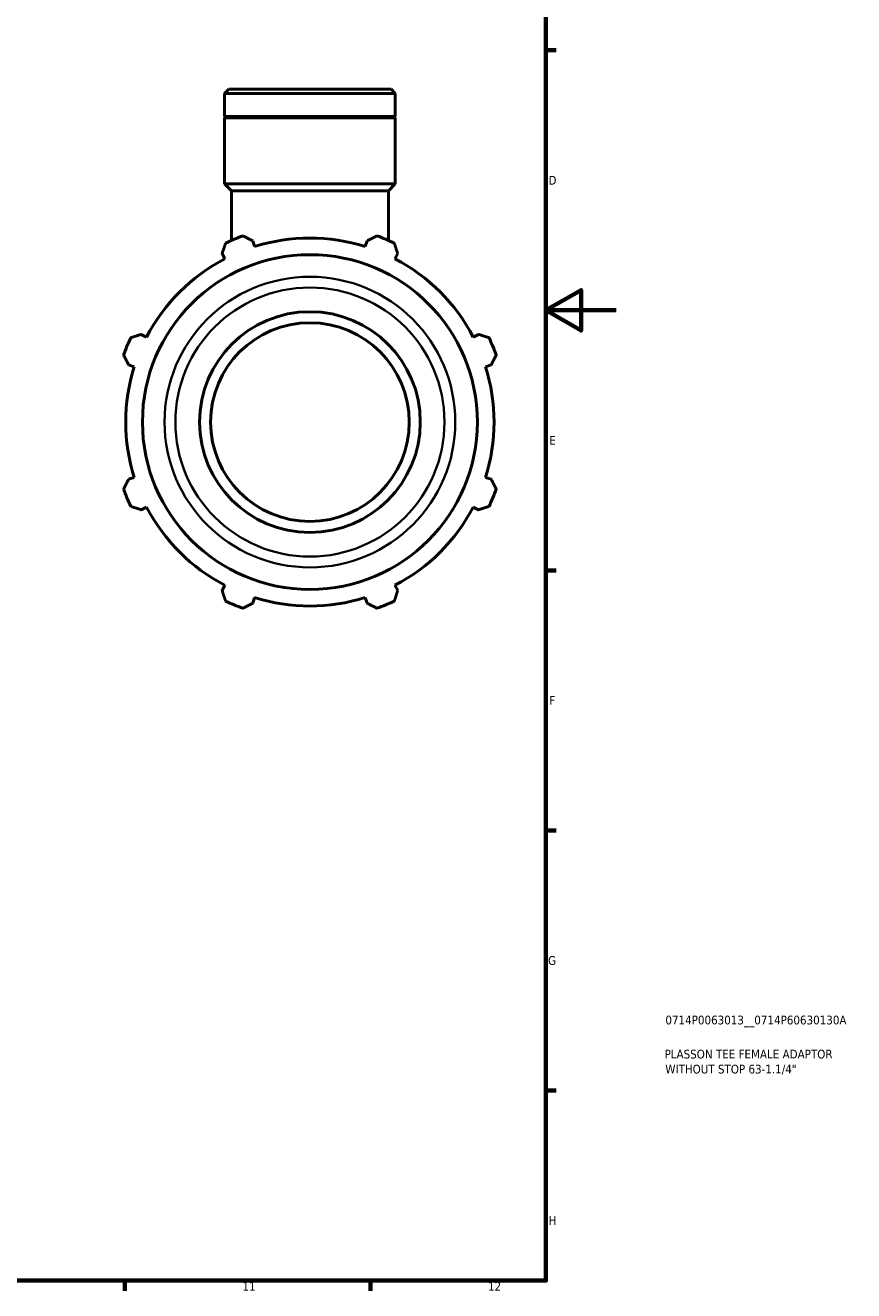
# Model space of a CAD drawing. Header units: millimetres. Extents: x 0 to 1011, y 0 to 839.
# Tile 5 of 6: x 672 to 909, y 17 to 378. Entities that reach past the tile are written whole.
import ezdxf

# ---------------------------------------------------------------- set-up
doc = ezdxf.new("R2010")
doc.units = ezdxf.units.MM
for name, color, linetype, lineweight in [('Border (ISO)', 7, 'Continuous', 70), ('Title (ISO)', 7, 'Continuous', 50), ('Visible (ISO)', 7, 'Continuous', 50), ('Visible Narrow (ISO)', 7, 'Continuous', 35)]:
    doc.layers.add(name, color=color, linetype=linetype, lineweight=lineweight)
doc.styles.add('Note Text (ISO)', font='tahoma.ttf')

# ---------------------------------------------------------------- blocks, each defined once
blk = doc.blocks.new('Borders Default Border')
at = {"layer": 'Border (ISO)'}
for p, q in [((821, 371.25), (823.9, 371.25)), ((821, 222.75), (823.9, 222.75)), ((821, 148.5), (823.9, 148.5)), ((821, 74.25), (823.9, 74.25)), ((700.83, 20), (700.83, 17.1)), ((770.92, 20), (770.92, 17.1))]:
    blk.add_line(p, q, dxfattribs=at)
at = {"layer": 'Border (ISO)', "flags": 128}
for points in [[(20, 20), (20, 574), (821, 574), (821, 20), (20, 20)], [(841, 297), (821, 297), (831, 302.77), (831, 291.23), (821, 297)]]:
    blk.add_lwpolyline(points, dxfattribs=at)
at = {"layer": 'Border (ISO)', "color": 232, "true_color": 0xca0064, "char_height": 2.5, "attachment_point": 7, "style": 'Note Text (ISO)'}
for s, insert in [('D', (821.73, 332.88)), ('E', (821.94, 258.63)), ('F', (822, 184.38)), ('G', (821.61, 110.08)), ('H', (821.74, 35.88)), ('11', (734.37, 17.1)), ('12', (804.46, 17.1))]:
    blk.add_mtext(s, dxfattribs=dict(at, insert=insert))
blk = doc.blocks.new('Title Blocks ISO')
at = {"layer": 'Title (ISO)', "color": 232, "true_color": 0xca0064, "style": 'Note Text (ISO)'}
for tag, p in [('PART_NUMBER_001', (34.08, 73.13)), ('DESCRIPTION_001', (33.84, 63.4)), ('DESCRIPTION_002', (34.05, 59.12))]:
    blk.add_attdef(tag, p, '', height=2.5, dxfattribs=at)

msp = doc.modelspace()

# ---------------------------------------------------------------- linework, layer by layer
at = {"layer": 'Visible (ISO)'}
for p, q in [((730.464, 360.098), (729.296, 358.93)), ((729.296, 352.298), (729.296, 358.93)), ((777.986, 358.93), (729.296, 358.93)), ((730.464, 360.098), (776.817, 360.098)), ((776.817, 360.098), (777.986, 358.93)), ((777.986, 352.298), (777.986, 358.93)), ((777.986, 352.298), (729.296, 352.298)), ((729.596, 351.998), (729.296, 352.298)), ((777.986, 351.998), (729.296, 351.998)), ((729.296, 333.098), (729.296, 351.998)), ((777.686, 351.998), (777.986, 352.298)), ((777.986, 333.098), (777.986, 351.998)), ((777.986, 333.098), (729.296, 333.098)), ((731.243, 331.151), (729.296, 333.098)), ((776.038, 331.151), (777.986, 333.098)), ((776.038, 331.151), (731.243, 331.151)), ((731.243, 316.969), (731.243, 331.151)), ((776.038, 316.969), (776.038, 331.151)), ((737.84, 315.211), (737.331, 316.828)), ((769.951, 316.828), (769.441, 315.211)), ((728.596, 313.21), (729.378, 311.706)), ((777.903, 311.706), (778.686, 313.21)), ((707.033, 289.361), (705.529, 290.143)), ((801.752, 290.143), (800.249, 289.361)), ((701.911, 281.408), (703.528, 280.899)), ((803.754, 280.899), (805.37, 281.408)), ((703.528, 249.298), (701.911, 248.788)), ((805.37, 248.788), (803.754, 249.298)), ((705.529, 240.053), (707.033, 240.836)), ((800.249, 240.836), (801.752, 240.053)), ((729.378, 218.49), (728.596, 216.987)), ((778.686, 216.987), (777.903, 218.49)), ((737.331, 213.369), (737.84, 214.985)), ((769.441, 214.985), (769.951, 213.369))]:
    msp.add_line(p, q, dxfattribs=at)
for radius in [47.786, 31.5, 28.35]:
    msp.add_circle((753.641, 265.098), radius, dxfattribs=at)
for radius, start, end in [(56.5, 109.79198, 115.20802), (56.5, 64.79198, 70.20802), (52.545, 72.5, 107.5), (52.545, 117.5, 152.5), (52.545, 27.5, 62.5), (56.5, 154.79198, 160.20802), (56.5, 19.79198, 25.20802), (52.545, 162.5, 197.5), (52.545, 342.5, 17.5), (56.5, 199.79198, 205.20802), (56.5, 334.79198, 340.20802), (52.545, 207.5, 242.5), (52.545, 297.5, 332.5), (56.5, 244.79198, 250.20802), (52.545, 252.5, 287.5), (56.5, 289.79198, 295.20802)]:
    msp.add_arc((753.641, 265.098), radius, start, end, dxfattribs=at)
for points, weights in [([(734.51, 318.261), (735.949, 317.53), (737.331, 316.828)], [1, 1.00181165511, 1.00280730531]), ([(769.951, 316.828), (771.333, 317.53), (772.772, 318.261)], [1.00280730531, 1.00181165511, 1]), ([(728.596, 313.21), (729.076, 314.683), (729.577, 316.218)], [1.00280730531, 1.00181165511, 1]), ([(777.705, 316.218), (778.205, 314.683), (778.686, 313.21)], [1, 1.00181165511, 1.00280730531]), ([(702.522, 289.162), (704.056, 289.663), (705.529, 290.143)], [1, 1.00181165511, 1.00280730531]), ([(801.752, 290.143), (803.226, 289.663), (804.76, 289.162)], [1.00280730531, 1.00181165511, 1]), ([(701.911, 281.408), (701.209, 282.79), (700.478, 284.229)], [1.00280730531, 1.00181165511, 1]), ([(806.803, 284.229), (806.072, 282.79), (805.37, 281.408)], [1, 1.00181165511, 1.00280730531]), ([(700.478, 245.967), (701.209, 247.406), (701.911, 248.788)], [1, 1.00181165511, 1.00280730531]), ([(805.37, 248.788), (806.072, 247.406), (806.803, 245.967)], [1.00280730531, 1.00181165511, 1]), ([(705.529, 240.053), (704.056, 240.534), (702.522, 241.034)], [1.00280730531, 1.00181165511, 1]), ([(804.76, 241.034), (803.226, 240.534), (801.752, 240.053)], [1, 1.00181165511, 1.00280730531]), ([(729.577, 213.979), (729.076, 215.513), (728.596, 216.987)], [1, 1.00181165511, 1.00280730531]), ([(778.686, 216.987), (778.205, 215.513), (777.705, 213.979)], [1.00280730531, 1.00181165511, 1]), ([(737.331, 213.369), (735.949, 212.667), (734.51, 211.936)], [1.00280730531, 1.00181165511, 1]), ([(772.772, 211.936), (771.333, 212.667), (769.951, 213.369)], [1, 1.00181165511, 1.00280730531])]:
    msp.add_rational_spline(points, weights, degree=2, dxfattribs=at)
at = {"layer": 'Visible Narrow (ISO)'}
for radius in [41.48, 38.399]:
    msp.add_circle((753.641, 265.098), radius, dxfattribs=at)

# ---------------------------------------------------------------- block references
msp.add_blockref('Borders Default Border', (0, 0))
msp.add_blockref('Title Blocks ISO', (821, 20)).add_auto_attribs({'PART_NUMBER_001': '0714P0063013__0714P60630130A', 'DESCRIPTION_001': 'PLASSON TEE FEMALE ADAPTOR', 'DESCRIPTION_002': 'WITHOUT STOP 63-1.1/4"'})

doc.saveas('drawing.dxf')
